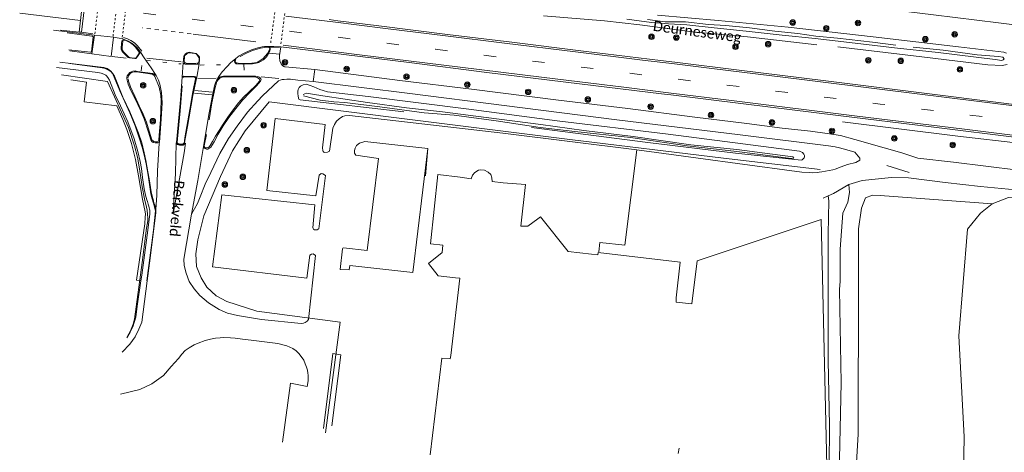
# Model space of a CAD drawing. Extents: x 177628 to 188968, y 384226 to 390673.
# Tile 3 of 256: x 177629 to 177870, y 386835 to 386941. Entities that reach past the tile are written whole.
import ezdxf

# ---------------------------------------------------------------- set-up
doc = ezdxf.new("R2010")
doc.units = 0
for name, pattern in [('VW-1-1_STREEP', [2, 1, -1]), ('VW-1-3_STREEP', [4, 1, -3]), ('VW-3-9_STREEP', [12, 3, -9]), ('VW-5050_STREEP', [1, 0.5, -0.5])]:
    doc.linetypes.add(name, pattern=pattern)
for name, color, linetype, lineweight in [('2901', 253, 'Continuous', 13), ('B-AF-HOUT-GD', 253, 'HOUTWAL', 13), ('B-AF-RAST-GD', 253, 'HEKWERK', 13), ('B-BP-BOOM-GD', 253, 'Continuous', 13), ('B-GB-BOUW-GD', 14, 'Continuous', 13), ('B-GL-RAIL-GD', 253, 'GELEIDERAIL', 13), ('B-MK-BLOKLG-GD', 253, 'VW-1-3_STREEP', 13), ('B-MK-DRIEH-GD', 253, 'VW-HAAIETAND50-L-B', 13), ('B-MK-KANAL-GD', 253, 'VW-5050_STREEP', 13), ('B-MK-STRP-GD', 253, 'Continuous', 13), ('B-MK-STSTRP-GD', 253, 'Continuous', 13), ('B-MK-VLAK-GD', 253, 'Continuous', 13), ('B-TR-SLOO-GD', 253, 'Continuous', 13), ('B-TR-TALO-GD', 253, 'Continuous', 13), ('B-VH-BNDH-GD', 253, 'Continuous', 13), ('B-VH-FPAD-GD', 8, 'Continuous', 13), ('B-VH-HFDR-GD', 8, 'Continuous', 13), ('B-VH-MATE-GD', 253, 'Continuous', 13), ('B-VH-ONVH-GD', 253, 'Continuous', 13), ('B-VH-OVRG-GD', 8, 'Continuous', 13), ('B-VH-TROT-GD', 253, 'Continuous', 13), ('B-VH-WEGN-GD', 8, 'Continuous', 13), ('B-WE-VW-MARKERING_LANGS_STREEP_11-G', 253, 'VW-1-1_STREEP', 13), ('B-WE-VW-MARKERING_LANGS_STREEP_39-G', 253, 'VW-3-9_STREEP', 13), ('Z06', 7, 'Continuous', 9)]:
    doc.layers.add(name, color=color, linetype=linetype, lineweight=lineweight)
doc.styles.add('Legend', font='calibri.ttf')
doc.linetypes.add('GELEIDERAIL', pattern='A,28,-5,[107,ProvincieNB.shx,S=1,R=0,X=0,Y=0],-5', length=38)
doc.linetypes.add('HEKWERK', pattern='A,7,-1.5,[1,ProvNB.shx,S=0.75,R=0,X=0,Y=0],-1.5', length=10)
doc.linetypes.add('HOUTWAL', pattern='A,8,-1,[1,ProvNB.shx,S=0.75,R=45,X=0,Y=0],-1,8,-1,[4,ProvNB.shx,S=0.75,R=0,X=0,Y=0],-1', length=20)
doc.linetypes.add('VW-HAAIETAND50-L-B', pattern='A,0,-0.5,[138,NLCS.SHX,S=1,R=0,X=-0.625,Y=0],-0.5', length=1)

# ---------------------------------------------------------------- blocks, each defined once
blk = doc.blocks.new('2901_2901', base_point=(177628.113717, 385871.174588))
at = {"layer": '2901'}
for radius in [0.675, 0.45, 0.225]:
    blk.add_circle((177628.113717, 385871.174588), radius, dxfattribs=at)

msp = doc.modelspace()

# ---------------------------------------------------------------- linework, layer by layer
at = {"layer": 'B-AF-HOUT-GD', "flags": 128}
msp.add_lwpolyline([(177867.255, 386895.823), (177839.818, 386897.921), (177837.863, 386897.964), (177836.152, 386897.296), (177835.173, 386894.75), (177834.479, 386889.75), (177834.456, 386876.909), (177834.386, 386839.383), (177832.69, 386810.177), (177831.846, 386806.395), (177830.493, 386805.336), (177823.463, 386806.255), (177797.76, 386809.613), (177754.971, 386815.031)], dxfattribs=at)
at = {"layer": 'B-AF-RAST-GD', "flags": 128}
for points in [[(177639.214, 386927.45), (177650.441, 386925.816), (177655.588, 386914.572), (177657.08, 386910.067), (177657.782, 386907.301), (177658.298, 386904.392), (177658.947, 386900.013), (177659.512, 386897.065), (177659.975, 386895.015), (177660.143, 386894.275), (177660.288, 386893.225), (177660.327, 386892.44), (177660.308, 386891.671), (177660.033, 386889.89), (177658.927, 386881.469), (177657.054, 386867.57), (177656.75, 386866.359), (177656.121, 386864.748), (177655.281, 386863.246)], [(177703.843, 386839.683), (177707.502, 386866.82), (177687.015, 386869.563), (177679.673, 386871.897), (177677.049, 386873.311), (177674.76, 386875.378), (177673.396, 386877.741), (177672.301, 386880.477), (177672.077, 386883.619), (177672.555, 386887.001), (177674.041, 386892.904), (177678.137, 386902.53), (177681.109, 386908.805), (177684.184, 386913.759), (177690.075, 386920.838)], [(177690.075, 386920.838), (177725.858, 386916.306), (177763.766, 386911.603), (177801.353, 386907.07), (177825.048, 386904.213)]]:
    msp.add_lwpolyline(points, dxfattribs=at)
at = {"layer": 'B-GB-BOUW-GD', "flags": 128}
for points in [[(177826.697, 386831.646), (177825.324, 386892.038), (177794.908, 386881.858), (177793.644, 386871.301), (177789.777, 386871.746), (177789.8, 386872.775), (177790.801, 386881.513), (177770.697, 386883.933), (177770.594, 386883.319), (177769.079, 386883.486), (177763.293, 386884.142), (177756.55, 386892.682), (177755.865, 386892.147), (177753.424, 386890.358), (177751.701, 386890.398), (177752.874, 386900.539), (177747.383, 386900.95), (177744.729, 386901.328), (177744.645, 386902.187), (177744.359, 386903.042), (177743.768, 386903.622), (177742.818, 386904.095), (177741.962, 386904.211), (177741.337, 386904.084), (177740.447, 386903.538), (177739.929, 386902.903), (177739.594, 386901.978), (177736.848, 386902.367), (177731.402, 386902.993), (177729.568, 386886.054), (177732.614, 386885.684), (177732.421, 386883.949), (177729.109, 386881.206), (177731.439, 386878.221), (177735.731, 386877.716), (177736.768, 386877.614), (177734.556, 386858.664), (177734.448, 386857.807), (177732.391, 386858.036), (177729.519, 386834.33)], [(177790.324, 386834.667), (177790.493, 386835.972)]]:
    msp.add_lwpolyline(points, dxfattribs=at)
at = {"layer": 'B-GL-RAIL-GD', "flags": 128}
for points in [[(177836.028, 386944.222), (177852.844, 386942.136), (177868.801, 386940.224), (177875.329, 386939.38)], [(177830.537, 386915.908), (177858.811, 386912.422), (177874.433, 386910.624), (177876.145, 386910.427), (177886.482, 386909.136), (177896.456, 386907.891)]]:
    msp.add_lwpolyline(points, dxfattribs=at)
at = {"layer": 'B-MK-BLOKLG-GD', "flags": 128}
for points in [[(177660.007, 386930.979), (177668.471, 386930.126)], [(177673.18, 386929.864), (177679.694, 386929.899)]]:
    msp.add_lwpolyline(points, dxfattribs=at)
at = {"layer": 'B-MK-DRIEH-GD', "flags": 128}
for points in [[(177671.482, 386937.462), (177686.838, 386935.574)], [(177690.507, 386934.274), (177692.582, 386934.167)], [(177655.002, 386931.55), (177651.621, 386931.939)], [(177668.512, 386930.653), (177660.117, 386931.532)], [(177672.557, 386926.583), (177677.044, 386926.638)], [(177688.134, 386926.983), (177692.421, 386926.542)], [(177841.39, 386905.25), (177846.847, 386903.507)]]:
    msp.add_lwpolyline(points, dxfattribs=at)
at = {"layer": 'B-MK-KANAL-GD', "flags": 128}
for points in [[(177647.368, 386937.485), (177648.821, 386949.841)], [(177653.301, 386949.312), (177651.826, 386936.925)], [(177654.069, 386936.694), (177655.604, 386949.03)], [(177690.436, 386935.297), (177691.46, 386942.724)], [(177693.871, 386942.474), (177692.966, 386935.025)]]:
    msp.add_lwpolyline(points, dxfattribs=at)
at = {"layer": 'B-MK-STRP-GD', "flags": 128}
for points in [[(177643.821, 386940.78), (177628.94, 386942.602)], [(177694.163, 386941.868), (177705.676, 386940.415), (177718.591, 386938.84), (177733.269, 386937.021), (177747.76, 386935.239), (177765.145, 386933.11), (177781.527, 386931.092), (177789.415, 386930.13), (177798.506, 386929.021), (177820.556, 386926.285), (177840.933, 386923.746), (177863.35, 386920.986), (177875.891, 386919.452)], [(177646.874, 386937.481), (177644.124, 386937.884), (177643.488, 386937.936), (177638.918, 386938.443)], [(177654.371, 386936.609), (177655.392, 386936.27), (177656.183, 386935.879), (177657.042, 386935.277), (177657.805, 386934.569), (177658.853, 386933.297)], [(177693.52, 386934.691), (177712.184, 386932.398), (177736.886, 386929.355), (177756.808, 386926.9), (177777.593, 386924.336), (177788.533, 386922.985), (177803.39, 386921.149), (177834.163, 386917.344), (177859.797, 386914.187), (177876.095, 386912.177)]]:
    msp.add_lwpolyline(points, dxfattribs=at)
at = {"layer": 'B-MK-STSTRP-GD', "flags": 128}
for points in [[(177643.488, 386937.936), (177644.94, 386950.337)], [(177645.578, 386950.247), (177644.124, 386937.884)], [(177690.069, 386932.808), (177692.577, 386932.534)], [(177658.869, 386929.769), (177658.724, 386928.425)], [(177683.88, 386929.966), (177683.97, 386928.623)], [(177676.017, 386922.529), (177671.791, 386922.985)], [(177671.881, 386923.585), (177676.125, 386923.184)]]:
    msp.add_lwpolyline(points, dxfattribs=at)
at = {"layer": 'B-MK-VLAK-GD', "flags": 128}
msp.add_lwpolyline([(177667.259, 386910.772), (177667.1, 386903.254), (177666.634, 386895.142), (177666.577, 386893.414), (177668.099, 386901.935), (177669.204, 386908.301), (177669.574, 386910.67), (177669.163, 386910.374), (177668.975, 386910.227), (177668.689, 386910.189), (177668.36, 386910.2), (177668.079, 386910.234), (177667.838, 386910.294), (177667.566, 386910.403), (177667.492, 386910.545)], dxfattribs=at)
at = {"layer": 'B-TR-SLOO-GD', "flags": 128}
for points in [[(177757.275, 386941.916), (177772.273, 386940.713), (177780.871, 386939.714), (177793.811, 386938.029), (177807.287, 386936.748), (177824.225, 386934.839)], [(177777.678, 386941.079), (177783.778, 386940.275), (177787.879, 386939.936), (177792.389, 386939.681), (177799.068, 386938.943), (177806.919, 386938.178), (177815.785, 386937.217), (177823.884, 386936.387), (177833.614, 386935.19), (177843.317, 386934.108), (177853.975, 386932.915), (177867.981, 386931.178), (177869.556, 386930.958), (177869.903, 386931.111), (177870.14, 386931.416), (177869.808, 386931.778), (177868.797, 386931.968), (177863.571, 386932.373), (177855.249, 386933.518), (177847.901, 386934.242)], [(177843.636, 386934.758), (177837.917, 386935.462), (177829.307, 386936.442), (177824.038, 386936.96), (177819.587, 386937.557), (177813.932, 386938.183), (177807.804, 386938.96), (177801.978, 386939.558), (177797.712, 386939.782), (177792.07, 386940.413), (177787.128, 386940.443), (177782.806, 386940.993)], [(177870.697, 386932.779), (177870.049, 386933.026), (177858.971, 386934.287), (177838.039, 386936.752), (177817.271, 386939.128), (177800.109, 386940.799), (177785.259, 386942.107)], [(177829.374, 386934.36), (177847.946, 386932.076), (177866.153, 386929.92), (177869.709, 386929.751), (177870.924, 386930.016)], [(177723.029, 386918.364), (177697.692, 386921.325), (177697.375, 386921.479), (177697.247, 386921.753), (177697.142, 386922.348), (177697.1, 386922.815), (177697.096, 386923.485), (177697.155, 386923.88), (177697.419, 386924.357), (177697.705, 386924.682), (177698.436, 386925.036), (177699.162, 386925.133), (177700.124, 386924.877), (177701.028, 386924.518), (177702.499, 386923.848), (177703.291, 386923.606), (177704.369, 386923.293), (177714.33, 386922.133), (177738.986, 386919.011), (177760.601, 386916.197), (177787.806, 386912.944), (177820.013, 386908.75), (177820.716, 386908.413), (177821.086, 386908.047), (177821.215, 386907.693), (177821.243, 386907.296), (177821.15, 386907.091), (177820.94, 386906.859), (177820.693, 386906.655), (177820.449, 386906.547), (177804.325, 386908.226), (177782.813, 386910.89), (177754.314, 386914.515)], [(177698.493, 386922.345), (177702.525, 386921.283), (177705.929, 386920.867), (177708.586, 386920.663), (177717.181, 386919.619), (177728.019, 386918.18), (177735.373, 386917.564), (177745.703, 386916.155), (177756.482, 386914.553), (177764.993, 386913.592), (177778.592, 386912.106), (177792.513, 386910.07), (177804.633, 386908.695), (177817.958, 386906.922), (177818.662, 386907.064), (177818.393, 386907.351), (177804.644, 386909.19), (177793.388, 386910.309), (177779.219, 386912.304), (177767.16, 386913.836), (177756.609, 386915.245), (177743.216, 386916.986), (177732.543, 386918.382), (177723.722, 386919.403), (177714.16, 386920.644), (177703.245, 386922.335), (177700.694, 386922.741), (177699.215, 386922.966), (177698.409, 386922.647)]]:
    msp.add_lwpolyline(points, dxfattribs=at)
at = {"layer": 'B-TR-TALO-GD', "flags": 128}
msp.add_lwpolyline([(177881.855, 386633.177), (177870.456, 386637.489), (177868.794, 386638.518), (177867.131, 386639.547), (177865.265, 386641.708), (177863.302, 386645.59), (177859.399, 386659.955), (177859.594, 386780.388), (177859.623, 386798.424), (177860.376, 386838.763), (177859.047, 386863.521), (177861.142, 386889.618), (177864.327, 386893.573), (177867.255, 386895.823), (177871.206, 386897.369), (177874.634, 386897.091)], dxfattribs=at)
at = {"layer": 'B-VH-BNDH-GD', "flags": 128}
for points in [[(177641.004, 386933.618), (177646.28, 386932.974), (177646.412, 386933.003), (177646.568, 386933.071), (177646.973, 386936.768), (177646.877, 386936.858), (177646.756, 386936.927), (177646.602, 386936.97), (177640.561, 386937.722)], [(177654.185, 386935.683), (177654.023, 386934.265), (177654.031, 386933.814), (177654.113, 386933.447), (177654.508, 386932.9), (177655.6, 386931.909), (177655.948, 386931.741), (177656.714, 386931.551), (177657.006, 386931.536), (177657.196, 386931.57), (177657.363, 386931.611), (177657.454, 386931.645), (177658.138, 386932.602), (177658.198, 386932.771), (177658.221, 386933.032), (177657.333, 386934.232), (177656.735, 386934.831), (177656.055, 386935.301), (177654.778, 386935.966), (177654.559, 386935.991), (177654.384, 386935.962), (177654.306, 386935.899)], [(177682.978, 386931.946), (177684.492, 386932.808), (177686.024, 386933.461), (177687.908, 386933.986), (177689.384, 386934.228), (177689.89, 386934.222), (177690.047, 386934.182), (177690.144, 386934.092), (177690.209, 386933.796), (177689.758, 386932.795), (177688.528, 386931.382), (177687.405, 386930.613), (177686.996, 386930.435), (177686.473, 386930.361), (177685.823, 386930.298), (177685.417, 386930.266), (177683.322, 386930.259), (177682.441, 386930.316), (177682.057, 386930.361), (177681.913, 386930.463), (177681.807, 386930.596), (177681.724, 386930.729), (177681.705, 386930.869), (177681.755, 386931.004), (177681.919, 386931.194)], [(177672.07, 386930.238), (177669.732, 386930.308), (177669.498, 386930.374), (177669.334, 386930.529), (177669.23, 386930.685), (177669.298, 386931.878), (177669.422, 386932.225), (177669.873, 386932.642), (177670.169, 386932.817), (177670.43, 386932.874), (177671.875, 386932.671), (177672.146, 386932.599), (177672.343, 386932.443), (177672.851, 386931.737), (177672.892, 386931.585), (177672.915, 386931.42), (177672.919, 386931.246), (177672.886, 386930.926), (177672.745, 386930.392), (177672.63, 386930.334), (177672.539, 386930.303), (177672.332, 386930.278)], [(177641.192, 386930.21), (177649.156, 386929.198), (177649.894, 386928.982), (177650.855, 386928.527), (177651.335, 386928.16), (177651.683, 386927.764), (177651.883, 386927.444), (177653.483, 386923.54), (177655.906, 386918.18), (177657.255, 386914.921), (177658.202, 386912.029), (177658.947, 386909.698), (177659.456, 386907.829), (177659.905, 386905.637), (177660.425, 386902.843), (177660.751, 386900.561), (177661.066, 386898.304), (177661.374, 386897.057), (177661.75, 386896.02), (177661.952, 386895.135), (177662.066, 386894.7), (177662.152, 386894.366), (177662.198, 386894.156), (177661.689, 386889.412), (177660.427, 386879.481), (177660.088, 386876.964), (177660.173, 386876.944)], [(177655.464, 386926.747), (177655.625, 386927.213), (177656.017, 386927.789), (177656.359, 386928.013), (177656.96, 386928.165), (177657.593, 386928.187), (177661.41, 386927.607), (177661.807, 386927.354), (177662.076, 386927.056), (177663.128, 386924.435), (177663.546, 386922.502), (177663.636, 386920.991), (177663.542, 386919.025), (177663.437, 386916.401), (177663.076, 386912.659), (177663.013, 386911.428), (177662.845, 386911.115), (177662.667, 386911.007), (177662.25, 386911.016), (177661.822, 386911.138), (177661.628, 386911.244), (177661.426, 386911.429), (177661.325, 386911.564), (177660.7, 386913.637), (177659.972, 386915.869), (177659.177, 386917.828), (177658.254, 386919.859), (177657.127, 386922.242), (177656.106, 386924.522), (177655.572, 386925.933), (177655.485, 386926.472)], [(177668.924, 386926.776), (177668.966, 386926.846), (177669.083, 386926.969), (177671.73, 386926.896), (177671.896, 386926.809), (177671.982, 386926.702), (177672.01, 386926.516), (177671.367, 386923.262), (177670.645, 386918.944), (177669.422, 386912.02), (177669.206, 386910.693), (177669.118, 386910.59), (177668.989, 386910.516), (177668.671, 386910.463), (177668.321, 386910.496), (177668.009, 386910.549), (177667.83, 386910.577), (177667.652, 386910.648), (177667.576, 386910.735), (177667.553, 386910.843), (177667.78, 386913.494), (177668.26, 386918.67), (177668.713, 386924.723)], [(177674.685, 386912.825), (177674.181, 386910.019), (177674.211, 386909.803), (177674.268, 386909.636), (177674.4, 386909.561), (177674.62, 386909.546), (177674.868, 386909.561), (177675.138, 386909.637), (177675.338, 386909.771), (177675.644, 386910.159), (177676.199, 386911.095), (177676.923, 386912.389), (177677.827, 386913.846), (177678.818, 386915.356), (177679.976, 386917.118), (177681.282, 386918.901), (177682.571, 386920.62), (177683.816, 386921.944), (177685.145, 386923.265), (177686.778, 386924.857), (177687.74, 386925.907), (177687.776, 386926.152), (177687.726, 386926.365), (177687.358, 386926.663), (177687.11, 386926.792), (177686.793, 386926.901), (177686.504, 386926.943), (177678.536, 386926.876), (177677.967, 386926.642), (177677.728, 386926.42), (177677.578, 386926.258), (177677.357, 386925.916), (177677.196, 386925.564), (177677.042, 386925.139), (177676.835, 386924.349), (177676.051, 386920.611), (177675.329, 386916.389)]]:
    msp.add_lwpolyline(points, dxfattribs=at)
at = {"layer": 'B-VH-FPAD-GD', "flags": 128}
for points in [[(177651.893, 386936.689), (177651.374, 386931.981), (177646.643, 386932.623), (177641.226, 386933.359)], [(177658.52, 386932.998), (177657.579, 386931.588), (177657.376, 386931.448), (177657.172, 386931.425), (177655.873, 386931.596), (177655.508, 386931.723), (177654.22, 386933.031), (177653.979, 386933.32), (177653.856, 386933.537), (177653.814, 386933.707), (177653.904, 386935.331), (177653.963, 386935.615), (177654.061, 386935.849), (177654.168, 386935.946), (177654.571, 386936.153)], [(177681.489, 386931.117), (177681.563, 386930.772), (177681.696, 386930.444), (177681.825, 386930.279), (177682.007, 386930.177), (177682.205, 386930.121), (177683.593, 386930.112), (177684.974, 386930.117), (177685.965, 386930.178), (177686.854, 386930.307), (177687.544, 386930.499), (177688.123, 386930.785), (177688.689, 386931.167), (177689.384, 386931.89), (177689.901, 386932.666), (177690.206, 386933.298), (177690.336, 386933.792), (177690.296, 386934.036), (177690.157, 386934.216), (177689.903, 386934.417)], [(177848.976, 386907.068), (177845.064, 386908.336), (177840.753, 386909.579), (177833.585, 386911.614), (177830.061, 386912.547), (177826.759, 386913.05), (177822.712, 386913.609), (177815.792, 386914.353), (177807.114, 386915.541), (177794.402, 386917.098), (177777.933, 386919.184), (177760.969, 386921.282), (177739.611, 386923.981), (177722.077, 386926.106), (177701.289, 386928.744), (177693.99, 386929.38), (177693.798, 386929.404), (177693.627, 386929.479), (177693.311, 386929.732), (177692.976, 386930.135), (177692.721, 386930.859), (177692.615, 386931.671), (177692.619, 386932.159), (177692.959, 386934.323)], [(177638.735, 386930.592), (177649.549, 386929.24), (177650.353, 386928.971), (177650.886, 386928.65), (177651.269, 386928.343), (177651.715, 386927.847), (177652.181, 386927.091), (177654.251, 386921.994), (177655.907, 386918.373), (177656.922, 386916.013), (177658.045, 386913.158), (177658.841, 386910.813), (177659.48, 386908.372), (177659.88, 386906.49), (177660.103, 386905.094), (177660.376, 386903.722), (177660.698, 386901.957), (177661.165, 386898.794), (177661.419, 386897.685), (177661.631, 386896.885), (177661.824, 386896.105), (177662.017, 386895.523), (177662.204, 386894.942), (177662.337, 386894.421)], [(177672.897, 386930.191), (177672.706, 386930.09), (177672.609, 386930.06), (177669.736, 386930.048), (177669.593, 386930.054), (177669.456, 386930.083), (177669.32, 386930.145), (177669.252, 386930.21), (177669.111, 386930.354), (177669.029, 386930.493)], [(177663.168, 386910.968), (177662.783, 386910.805), (177662.509, 386910.773), (177662.146, 386910.777), (177661.651, 386910.892), (177661.299, 386911.15), (177661.056, 386911.554), (177660.463, 386913.434), (177659.453, 386916.646), (177658.432, 386918.969), (177657.281, 386921.418), (177656.189, 386923.639), (177655.531, 386925.166), (177655.345, 386925.847), (177655.207, 386926.458), (177655.185, 386926.917), (177655.256, 386927.196), (177655.6, 386927.66), (177655.926, 386927.988), (177656.284, 386928.217), (177656.681, 386928.366), (177657.24, 386928.401), (177657.473, 386928.362), (177657.788, 386928.29), (177661.564, 386927.772), (177661.758, 386927.687), (177661.987, 386927.554), (177662.387, 386927.256)], [(177668.761, 386926.886), (177668.909, 386927.068), (177669.042, 386927.148), (177669.146, 386927.165), (177671.841, 386927.068), (177671.986, 386926.975), (177672.079, 386926.856), (177672.175, 386926.74), (177672.255, 386926.575)], [(177673.943, 386909.852), (177674.171, 386909.485), (177674.364, 386909.368), (177674.748, 386909.272), (177675.028, 386909.277), (177675.296, 386909.36), (177675.569, 386909.538), (177675.758, 386909.74), (177676.567, 386911.047), (177677.533, 386912.925), (177678.81, 386914.985), (177680.147, 386917.001), (177681.919, 386919.245), (177683.549, 386921.273), (177685.354, 386923.087), (177686.977, 386924.756), (177687.976, 386925.932), (177688.121, 386926.249), (177688.044, 386926.451), (177687.822, 386926.726), (177687.61, 386926.879), (177687.425, 386926.984), (177687.135, 386927.087)], [(177687.135, 386927.087), (177686.724, 386927.163), (177678.883, 386927.104), (177678.33, 386927.019), (177678.014, 386926.892), (177677.752, 386926.743), (177677.266, 386926.223)], [(177700.843, 386925.819), (177697.082, 386926.174), (177695.286, 386926.376), (177694.427, 386926.372), (177693.751, 386926.341), (177693.287, 386926.274), (177692.787, 386926.166), (177692.322, 386926), (177688.41, 386922.333), (177687.294, 386921.09)], [(177700.843, 386925.819), (177724.544, 386922.861), (177747.669, 386919.908), (177775.292, 386916.467), (177805.437, 386912.724), (177827.085, 386910.057), (177828.74, 386909.828), (177829.847, 386909.584), (177831.61, 386909.083), (177833.585, 386908.522), (177834.831, 386907.043)], [(177687.294, 386921.09), (177684.771, 386918.276), (177682.221, 386914.898), (177680.143, 386911.825), (177678.011, 386908.152), (177675.774, 386903.556), (177674.397, 386900.639), (177673.198, 386897.534), (177672.48, 386895.892), (177671.056, 386893.278)]]:
    msp.add_lwpolyline(points, dxfattribs=at)
at = {"layer": 'B-VH-HFDR-GD', "flags": 128}
for points in [[(177875.881, 386919.806), (177854.478, 386922.482), (177825.802, 386926.09), (177805.227, 386928.606), (177789.465, 386930.532), (177785.945, 386930.961), (177767.103, 386933.274), (177749.519, 386935.446), (177733.745, 386937.353), (177716.905, 386939.449), (177706.864, 386940.726), (177704.762, 386941.025)], [(177651.893, 386936.689), (177647.248, 386937.22), (177637.205, 386938.367)], [(177654.038, 386936.329), (177653.329, 386936.45), (177651.893, 386936.689)], [(177654.571, 386936.153), (177654.038, 386936.329)], [(177689.903, 386934.417), (177691.193, 386934.417), (177692.959, 386934.323)], [(177876.111, 386911.716), (177874.597, 386911.904), (177852.282, 386914.671), (177829.457, 386917.492), (177806.308, 386920.324), (177788.475, 386922.519), (177786.214, 386922.797), (177766.081, 386925.276), (177743.408, 386928.034), (177724.401, 386930.46), (177705.006, 386932.841), (177692.959, 386934.323)], [(177670.445, 386932.977), (177671.151, 386932.872), (177671.312, 386932.849), (177672.178, 386932.72)]]:
    msp.add_lwpolyline(points, dxfattribs=at)
at = {"layer": 'B-VH-MATE-GD', "flags": 128}
msp.add_lwpolyline([(177701.289, 386928.744), (177700.843, 386925.819)], dxfattribs=at)
at = {"layer": 'B-VH-ONVH-GD', "flags": 128}
for points in [[(177832.086, 386900.579), (177832.294, 386898.642), (177831.849, 386896.282), (177830.665, 386893.513), (177829.991, 386884.707), (177829.955, 386876.853), (177829.809, 386874.819), (177830.209, 386851.98), (177829.746, 386829.608)], [(177827.014, 386897.772), (177827.187, 386896.585), (177827.007, 386888.418), (177827.068, 386857.474), (177827.341, 386841.475), (177827.29, 386831.414)]]:
    msp.add_lwpolyline(points, dxfattribs=at)
at = {"layer": 'B-VH-OVRG-GD', "flags": 128}
for points in [[(177658.649, 386876.962), (177657.523, 386877.088), (177659.6, 386890.936), (177659.688, 386892.578), (177659.73, 386893.293), (177659.716, 386893.889), (177659.033, 386896.956), (177658.086, 386902.708), (177657.349, 386906.733), (177656.355, 386910.636), (177655.16, 386914.075), (177654.186, 386916.518), (177652.71, 386919.833), (177644.725, 386920.85), (177645.329, 386925.69), (177641.497, 386926.215)], [(177669.155, 386882.261), (177669.233, 386880.69), (177669.713, 386878.885), (177670.442, 386876.838), (177671.709, 386875.04), (177673.073, 386873.4), (177675.179, 386871.547), (177677.78, 386869.936), (177679.852, 386869.079), (177682.343, 386868.479), (177688.175, 386867.479), (177697.933, 386866.485), (177698.446, 386866.587), (177698.863, 386866.777), (177699.402, 386867.107), (177699.723, 386867.472), (177701.408, 386883.208), (177700.843, 386883.543), (177700.408, 386883.52), (177700.003, 386883.292), (177699.335, 386877.608), (177676.165, 386880.395), (177678.484, 386898.055), (177701.234, 386895.563), (177700.796, 386889.934), (177700.968, 386889.601), (177701.183, 386889.499), (177701.537, 386889.449), (177701.825, 386889.491), (177702.054, 386889.595), (177702.223, 386889.727), (177703.843, 386902.747), (177703.242, 386903.19), (177702.816, 386903.243), (177702.335, 386902.903), (177701.488, 386897.838), (177689.491, 386899.07), (177691.535, 386916.754), (177703.794, 386915.244), (177703.121, 386909.557), (177703.191, 386908.898), (177703.276, 386908.689), (177703.463, 386908.476), (177703.746, 386908.408), (177704.38, 386908.539), (177704.865, 386908.724), (177705.696, 386914.373), (177706.037, 386915.312), (177706.547, 386916.116), (177707.18, 386916.706), (177708.008, 386917.236), (177708.621, 386917.436), (177709.72, 386917.47), (177747.349, 386913.143), (177780.149, 386909.086), (177777.203, 386885.684), (177771.129, 386886.376), (177770.817, 386884.084)], [(177728.372, 386902.713), (177728.984, 386909.418), (177713.471, 386911.096), (177712.165, 386910.672), (177711.488, 386910.117), (177711.176, 386909.519), (177711.016, 386908.939), (177711.01, 386908.22), (177711.265, 386907.766), (177716.85, 386906.924), (177714.076, 386884.431), (177708.291, 386885.051), (177708.141, 386884.973), (177708.03, 386884.84), (177707.441, 386879.775), (177709.676, 386879.649), (177709.8, 386880.707), (177725.266, 386879.024), (177728.984, 386909.418)], [(177824.853, 386903.588), (177824.322, 386903.532), (177823.199, 386903.477), (177822.37, 386903.49), (177820.59, 386903.63), (177804.807, 386905.717), (177796.404, 386906.841), (177780.149, 386909.086)], [(177834.831, 386907.043), (177834.765, 386906.503), (177833.814, 386905.995), (177831.814, 386905.445), (177830.241, 386904.932), (177828.722, 386904.368), (177828.168, 386904.167)], [(177873.599, 386904.108), (177857.709, 386906.013), (177848.976, 386907.068)], [(177828.168, 386904.167), (177825.468, 386903.652), (177824.853, 386903.588)], [(177825.842, 386897.24), (177827.014, 386897.772), (177828.333, 386898.372), (177832.086, 386900.579), (177835.407, 386901.522), (177842.54, 386902.275), (177846.713, 386902.2), (177855.7, 386901.046), (177864.367, 386900.075), (177874.639, 386899.11), (177876.471, 386898.858), (177876.567, 386898.848), (177886.807, 386897.788), (177896.672, 386896.766), (177896.778, 386896.755)], [(177658.898, 386866.804), (177658.12, 386865.147), (177657.202, 386863.274), (177655.924, 386861.478), (177654.009, 386859.466)], [(177653.639, 386849.168), (177658.402, 386850.34), (177661.348, 386851.697), (177664.142, 386853.775), (177666.032, 386855.953), (177667.823, 386857.964), (177668.701, 386859.014), (177669.517, 386859.858), (177670.443, 386860.529), (177671.675, 386861.246), (177672.647, 386861.679), (177674.422, 386862.323), (177675.654, 386862.682), (177676.916, 386862.934), (177678.044, 386863.033), (177678.969, 386863.061), (177680.625, 386863.01), (177681.713, 386862.904), (177683.574, 386862.673), (177685.694, 386862.396), (177692.154, 386861.639), (177694.398, 386861.03), (177695.834, 386860.344), (177696.667, 386859.842), (177697.344, 386859.157), (177697.949, 386858.392), (177698.525, 386857.535), (177698.898, 386856.598), (177699.231, 386855.764), (177699.442, 386855.078), (177699.551, 386854.342), (177699.611, 386853.833), (177699.646, 386853.151), (177699.647, 386852.428), (177699.401, 386851.087), (177695.299, 386851.856), (177693.339, 386837.409)], [(177703.414, 386840.737), (177705.665, 386859.124), (177707.591, 386858.855), (177705.398, 386841.414)]]:
    msp.add_lwpolyline(points, dxfattribs=at)
at = {"layer": 'B-VH-TROT-GD', "flags": 128}
for points in [[(177647.248, 386937.22), (177646.643, 386932.623)], [(177637.918, 386929.29), (177648.1, 386928.063), (177648.864, 386927.878), (177649.533, 386927.642), (177650.034, 386927.393), (177650.239, 386927.21), (177650.508, 386926.838), (177650.968, 386926.136), (177652.365, 386922.523), (177653.613, 386919.871), (177655.413, 386915.96), (177656.985, 386911.783), (177657.881, 386908.669), (177658.467, 386906.241), (177658.76, 386904.497), (177659.048, 386902.295), (177659.425, 386899.53), (177659.751, 386897.942), (177660.071, 386896.807), (177660.222, 386896.404), (177660.422, 386895.759), (177660.561, 386895.267), (177660.692, 386894.849), (177660.776, 386894.514), (177660.824, 386894.251), (177660.861, 386893.337), (177660.181, 386888.134), (177658.853, 386878.334), (177658.649, 386876.962), (177657.731, 386870.791), (177657.372, 386868.019), (177656.636, 386865.721), (177655.979, 386864.356), (177655.156, 386862.982)]]:
    msp.add_lwpolyline(points, dxfattribs=at)
at = {"layer": 'B-VH-WEGN-GD', "flags": 128}
for points in [[(177662.387, 386927.256), (177662.253, 386927.518), (177661.157, 386929.207), (177659.422, 386931.651), (177658.52, 386932.998), (177657.706, 386934.088), (177656.737, 386934.985), (177655.558, 386935.734), (177654.571, 386936.153)], [(177677.266, 386926.223), (177677.58, 386926.792), (177677.721, 386927.048), (177678.586, 386928.21), (177679.742, 386929.51), (177680.591, 386930.408), (177681.489, 386931.117), (177682.721, 386932.099), (177684.107, 386932.83), (177685.728, 386933.561), (177687.304, 386934.104), (177688.371, 386934.306), (177688.95, 386934.376), (177689.903, 386934.417)], [(177670.445, 386932.977), (177669.962, 386932.829), (177669.568, 386932.629), (177669.382, 386932.394), (177669.244, 386932.171), (177669.149, 386931.955), (177669.029, 386930.493), (177668.761, 386926.886)], [(177672.255, 386926.575), (177672.305, 386926.86), (177672.897, 386930.191), (177673.005, 386931.246), (177673.008, 386931.627), (177672.977, 386931.793), (177672.896, 386932.007), (177672.79, 386932.151), (177672.178, 386932.72)], [(177658.898, 386866.804), (177660.173, 386876.944), (177660.888, 386882.507), (177662.299, 386893.709), (177662.337, 386894.421), (177662.531, 386897.989), (177662.744, 386903.96), (177663.145, 386910.672), (177663.168, 386910.968), (177663.602, 386916.551), (177663.869, 386920.58), (177663.69, 386923.144), (177663.296, 386925.194), (177662.941, 386926.168), (177662.387, 386927.256)], [(177668.761, 386926.886), (177668.336, 386921.367), (177667.369, 386910.88), (177667.393, 386910.688), (177667.492, 386910.545), (177668.744, 386910.284), (177668.907, 386910.294), (177669.163, 386910.374), (177669.271, 386910.501), (177670.044, 386914.783), (177671.365, 386922.369), (177672.255, 386926.575)], [(177673.943, 386909.852), (177675.403, 386918.156), (177676.279, 386922.822), (177676.678, 386924.768), (177677.003, 386925.727), (177677.266, 386926.223)], [(177673.943, 386909.852), (177672.609, 386901.566), (177671.056, 386893.278), (177669.155, 386882.261)]]:
    msp.add_lwpolyline(points, dxfattribs=at)
at = {"layer": 'B-WE-VW-MARKERING_LANGS_STREEP_11-G', "flags": 128}
msp.add_lwpolyline([(177670.996, 386937.496), (177659.014, 386938.957)], dxfattribs=at)
at = {"layer": 'B-WE-VW-MARKERING_LANGS_STREEP_39-G', "flags": 128}
msp.add_lwpolyline([(177659.311, 386942.548), (177682.013, 386939.743), (177706.688, 386936.722), (177730.852, 386933.708), (177758.048, 386930.399), (177782.29, 386927.376), (177788.974, 386926.555), (177806.46, 386924.408), (177839.82, 386920.29), (177866.977, 386916.944), (177875.992, 386915.84), (177896.298, 386913.353)], dxfattribs=at)

# ---------------------------------------------------------------- block references
at = {"layer": 'B-BP-BOOM-GD'}
for p in [(177818.362, 386940.276, 20.772), (177834.338, 386940.163, 20.802), (177826.564, 386938.881, 20.802), (177783.747, 386936.785, 21.424), (177789.828, 386936.589, 21.335), (177850.854, 386936.192, 20.698), (177858.023, 386937.383, 20.665), (177804.34, 386934.34, 21.398), (177812.337, 386934.978, 21.267), (177693.938, 386930.543, 21.19), (177836.879, 386931.03, 21.347), (177844.831, 386930.894, 21.335), (177709.07, 386928.89, 20.44), (177859.317, 386928.781, 21.264), (177723.72, 386927, 20.44), (177659.185, 386924.891, 21.01), (177681.42, 386923.7, 20.822), (177738.639, 386925.059, 21.031), (177753.534, 386923.274, 21.074), (177768.157, 386921.406, 21.31), (177783.531, 386919.668, 21.127), (177661.561, 386916.108, 20.708), (177798.335, 386917.59, 21.1), (177688.698, 386915.103, 20.99), (177813.258, 386915.773, 21.094), (177827.972, 386913.703, 21.21), (177843.262, 386911.864, 21.094), (177684.591, 386908.997, 21.01), (177857.574, 386910.272, 21.094), (177683.612, 386902.457, 21.04), (177679.21, 386900.568, 21.02)]:
    msp.add_blockref('2901_2901', p, dxfattribs=at)

# ---------------------------------------------------------------- texts
at = {"layer": 'Z06', "style": 'Legend'}
for s, rotation, p in [('Deurneseweg', 352.36069, (177784.013, 386938.269, 20.936)), ('Berkveld', 264.95601, (177666.853, 386901.666))]:
    msp.add_text(s, height=2.5, rotation=rotation, dxfattribs=at).set_placement(p)

doc.saveas('drawing.dxf')
